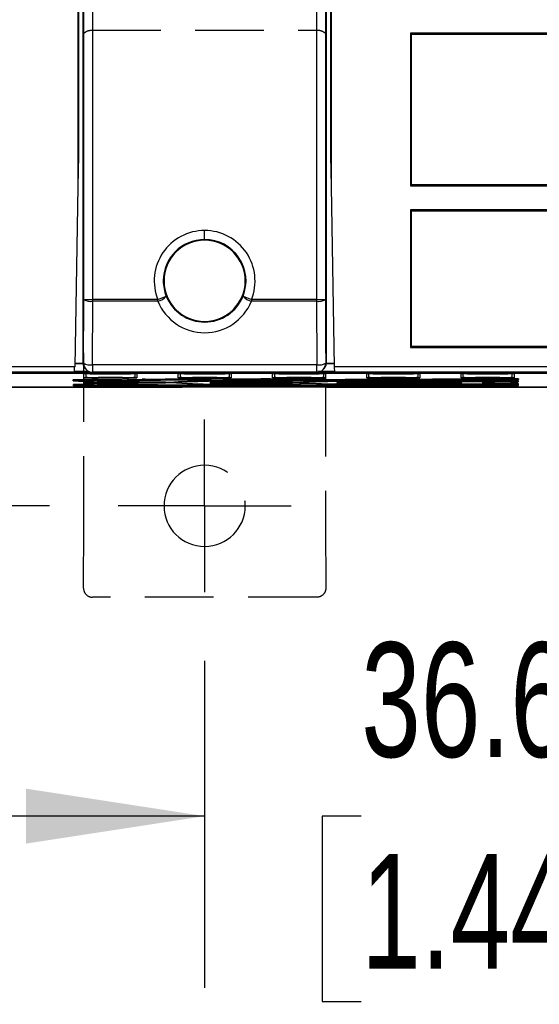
# Model space of a CAD drawing. Header units: millimetres. Extents: x 0 to 838, y 0 to 648.
# Tile 24 of 45: x 525 to 554, y 76 to 131. Entities that reach past the tile are written whole.
import ezdxf

# ---------------------------------------------------------------- set-up
doc = ezdxf.new("R2010")
doc.units = ezdxf.units.MM
doc.header["$LTSCALE"] = 3
doc.linetypes.add('CENTERX2', pattern=[20.32, 12.7, -2.54, 2.54, -2.54])
doc.linetypes.add('HIDDEN', pattern=[1.905, 1.27, -0.635])
doc.layers.add('CENTER', color=40, linetype='CENTERX2')
doc.layers.add('HIDDEN', color=102, linetype='HIDDEN')
doc.layers.add('DIMENSIONS', color=140, linetype='Continuous', lineweight=25)
doc.styles.add('SLDTEXTSTYLE0', font='TXT', dxfattribs={"width": 0.7})
doc.dimstyles.new('SLDDIMSTYLE0', dxfattribs={"dimtxt": 6.474023, "dimasz": 9.906, "dimexe": 0, "dimexo": 0.0625, "dimgap": 1.618506, "dimtad": 0, "dimtih": 1, "dimtoh": 1, "dimrnd": 1e-09, "dimzin": 12, "dimdsep": 46, "dimtxsty": 'SLDTEXTSTYLE0', "dimsah": 1, "dimcen": 0.09, "dimadec": 0, "dimazin": 3, "dimtfac": 1, "dimtofl": 0, "dimtmove": 0, "dimatfit": 3, "dimfxl": 0, "dimfrac": 2, "dimtolj": 1, "dimtzin": 12, "dimarcsym": 0})
doc.dimstyles.new('SLDDIMSTYLE1', dxfattribs={"dimtxt": 6.474023, "dimasz": 9.906, "dimexe": 0, "dimexo": 0.0625, "dimgap": 1.618506, "dimtad": 0, "dimtih": 1, "dimtoh": 1, "dimrnd": 1e-09, "dimzin": 12, "dimdsep": 46, "dimtxsty": 'SLDTEXTSTYLE0', "dimsah": 1, "dimcen": 0.09, "dimadec": 0, "dimazin": 3, "dimtfac": 1, "dimtmove": 0, "dimatfit": 0, "dimfxl": 0, "dimfrac": 2, "dimtolj": 1, "dimtzin": 12, "dimarcsym": 0})

# ---------------------------------------------------------------- blocks, each defined once
blk = doc.blocks.new('_D_11')
at = {"layer": 'DIMENSIONS'}
for p, q in [((535.2, 94.963), (535.2, 76.828)), ((571.8, 94.963), (571.8, 76.828)), ((535.2, 86.353), (516.15, 86.353)), ((543.881, 86.353), (541.707, 86.353)), ((541.707, 86.353), (541.707, 76.064)), ((563.119, 86.353), (565.293, 86.353)), ((565.293, 86.353), (565.293, 76.064)), ((571.8, 86.353), (590.85, 86.353)), ((541.707, 76.064), (543.881, 76.064)), ((565.293, 76.064), (563.119, 76.064))]:
    blk.add_line(p, q, dxfattribs=at)
for points in [[(535.2, 86.353), (525.294, 87.877), (525.294, 84.829)], [(571.8, 86.353), (581.706, 84.829), (581.706, 87.877)]]:
    blk.add_solid(points, dxfattribs=at)
at = {"layer": 'DIMENSIONS', "char_height": 6.35, "attachment_point": 1, "style": 'SLDTEXTSTYLE0'}
for s, insert in [('36.6', (543.881, 95.988)), ('1.44', (543.881, 84.249))]:
    blk.add_mtext(s, dxfattribs=dict(at, insert=insert))
blk = doc.blocks.new('_D_14')
at = {"layer": 'DIMENSIONS'}
for p, q in [((526.576, 315.759), (489.557, 315.759)), ((499.082, 315.759), (499.082, 221.4)), ((489.463, 209.661), (487.289, 209.661)), ((487.289, 209.661), (487.289, 199.372)), ((508.701, 209.661), (510.875, 209.661)), ((510.875, 209.661), (510.875, 199.372)), ((487.289, 199.372), (489.463, 199.372)), ((510.875, 199.372), (508.701, 199.372)), ((499.082, 103.563), (499.082, 197.922)), ((526.6, 103.563), (489.557, 103.563))]:
    blk.add_line(p, q, dxfattribs=at)
for points in [[(499.082, 315.759), (497.558, 305.853), (500.606, 305.853)], [(499.082, 103.563), (500.606, 113.469), (497.558, 113.469)]]:
    blk.add_solid(points, dxfattribs=at)
at = {"layer": 'DIMENSIONS', "char_height": 6.35, "attachment_point": 1, "style": 'SLDTEXTSTYLE0'}
for s, insert in [('212.2', (486.77, 219.296)), ('8.35', (489.463, 207.557))]:
    blk.add_mtext(s, dxfattribs=dict(at, insert=insert))
blk = doc.blocks.new('SW_CENTERMARKSYMBOL_12')
at = {"layer": 'CENTER', "color": 0}
for p, q in [((0, 2.54), (0, 4.79)), ((0, 0), (0, 2.54)), ((-2.54, 0), (-4.79, 0)), ((0, 0), (-2.54, 0)), ((0, 0), (0, -2.54)), ((0, 0), (2.54, 0)), ((2.54, 0), (4.79, 0)), ((0, -2.54), (0, -4.79))]:
    blk.add_line(p, q, dxfattribs=at)
blk = doc.blocks.new('SW_CENTERMARKSYMBOL_16')
at = {"layer": 'CENTER', "color": 0}
for p, q in [((0, 2.54), (0, 4.79)), ((0, 0), (0, 2.54)), ((-2.54, 0), (-4.79, 0)), ((0, 0), (-2.54, 0)), ((0, 0), (0, -2.54)), ((0, 0), (2.54, 0)), ((2.54, 0), (4.79, 0)), ((0, -2.54), (0, -4.79))]:
    blk.add_line(p, q, dxfattribs=at)

msp = doc.modelspace()

# ---------------------------------------------------------------- linework, layer by layer
for p, q in [((528.2, 140.93), (528.2, 122.987)), ((542.2, 122.987), (542.2, 140.93)), ((528.17, 139.987), (528.17, 121.287)), ((542.23, 121.287), (542.23, 139.987)), ((528.497, 115.002), (528.497, 139.749)), ((528.997, 115.002), (528.997, 139.749)), ((541.404, 139.749), (541.404, 115.002)), ((541.904, 139.749), (541.904, 115.002)), ((528.45, 135.545), (528.45, 111.513)), ((541.95, 111.513), (541.95, 135.545)), ((546.613, 129.782), (546.613, 121.315)), ((560.387, 129.782), (546.613, 129.782)), ((546.668, 129.727), (546.613, 129.782)), ((546.668, 121.37), (546.668, 129.727)), ((546.668, 129.727), (560.332, 129.727)), ((528.2, 122.987), (528.17, 121.287)), ((542.23, 121.287), (542.2, 122.987)), ((528.17, 121.287), (527.996, 111.285)), ((542.404, 111.285), (542.23, 121.287)), ((546.613, 121.315), (546.668, 121.37)), ((546.613, 121.315), (560.387, 121.315)), ((560.332, 121.37), (546.668, 121.37)), ((560.387, 119.99), (546.613, 119.99)), ((546.613, 119.99), (546.613, 112.356)), ((546.613, 119.99), (546.668, 119.935)), ((546.668, 112.411), (546.668, 119.935)), ((546.668, 119.935), (560.332, 119.935)), ((535.2, 118.339), (535.2, 118.839)), ((535.2, 118.339), (535.2, 118.295)), ((532.95, 116.045), (532.906, 116.045)), ((528.486, 111.477), (528.497, 115.002)), ((528.497, 115.002), (528.997, 115.002)), ((528.986, 111.391), (528.997, 114.915)), ((528.997, 114.915), (528.997, 115.002)), ((532.609, 115.002), (528.997, 115.002)), ((532.609, 114.915), (528.997, 114.915)), ((532.609, 115.002), (533.072, 115.188)), ((532.609, 114.915), (532.609, 115.002)), ((537.328, 115.188), (537.792, 115.002)), ((541.404, 115.002), (537.792, 115.002)), ((537.792, 115.002), (537.792, 114.915)), ((541.404, 114.915), (537.792, 114.915)), ((541.404, 115.002), (541.404, 114.915)), ((541.404, 115.002), (541.904, 115.002)), ((541.404, 114.915), (541.415, 111.391)), ((541.904, 115.002), (541.915, 111.477)), ((535.2, 113.757), (535.2, 113.795)), ((546.668, 112.411), (546.613, 112.356)), ((546.613, 112.356), (560.387, 112.356)), ((560.332, 112.411), (546.668, 112.411)), ((527.999, 111.46), (528.453, 111.46)), ((528.453, 111.46), (527.999, 111.46)), ((528.45, 111.513), (528.486, 111.477)), ((528.45, 111.513), (528.453, 111.46)), ((528.453, 111.46), (528.453, 111.46)), ((541.915, 111.477), (541.95, 111.513)), ((541.947, 111.46), (541.95, 111.513)), ((541.947, 111.46), (541.947, 111.46)), ((541.947, 111.46), (542.401, 111.46)), ((542.401, 111.46), (541.947, 111.46)), ((527.996, 111.285), (519.875, 111.285)), ((527.991, 110.985), (519.875, 110.985)), ((531.138, 110.926), (521.321, 110.926)), ((522.683, 110.92), (584.317, 110.92)), ((525.99, 110.963), (527.99, 110.963)), ((525.99, 110.942), (525.99, 110.963)), ((531.046, 110.942), (525.99, 110.942)), ((527.99, 110.963), (527.991, 110.985)), ((528.785, 111.022), (527.991, 111.022)), ((528.507, 110.662), (528.507, 110.889)), ((528.513, 110.889), (528.507, 110.889)), ((528.594, 111.162), (528.632, 111.124)), ((528.628, 110.688), (528.628, 110.914)), ((541.415, 111.391), (528.986, 111.391)), ((528.986, 111.391), (528.986, 110.977)), ((541.415, 110.977), (528.986, 110.978)), ((529.307, 110.896), (530.648, 110.896)), ((531.138, 110.926), (531.046, 110.942)), ((531.138, 110.926), (531.14, 110.952)), ((531.139, 110.946), (539.261, 110.946)), ((539.261, 110.952), (531.14, 110.952)), ((531.327, 110.914), (531.327, 110.688)), ((531.448, 110.889), (531.448, 110.662)), ((533.734, 110.662), (533.734, 110.889)), ((533.74, 110.889), (533.734, 110.889)), ((533.855, 110.688), (533.855, 110.914)), ((534.534, 110.896), (535.875, 110.896)), ((536.554, 110.914), (536.554, 110.688)), ((536.675, 110.889), (536.675, 110.662)), ((538.962, 110.662), (538.962, 110.889)), ((538.968, 110.889), (538.962, 110.889)), ((539.082, 110.688), (539.082, 110.914)), ((539.261, 110.952), (539.262, 110.926)), ((539.355, 110.942), (539.262, 110.926)), ((567.738, 110.926), (539.262, 110.926)), ((544.41, 110.942), (539.355, 110.942)), ((539.761, 110.896), (541.103, 110.896)), ((541.415, 110.977), (541.415, 111.391)), ((542.409, 111.022), (541.467, 111.022)), ((541.767, 111.123), (541.806, 111.162)), ((541.782, 110.914), (541.782, 110.688)), ((541.902, 110.889), (541.902, 110.662)), ((564.596, 111.285), (542.404, 111.285)), ((542.41, 110.985), (542.404, 111.285)), ((564.591, 110.985), (542.41, 110.985)), ((542.41, 110.963), (544.41, 110.963)), ((544.189, 110.662), (544.189, 110.889)), ((544.195, 110.889), (544.189, 110.889)), ((544.31, 110.688), (544.31, 110.914)), ((544.41, 110.963), (544.41, 110.942)), ((544.989, 110.896), (546.33, 110.896)), ((547.009, 110.914), (547.009, 110.688)), ((547.13, 110.889), (547.13, 110.662)), ((549.416, 110.662), (549.416, 110.889)), ((549.422, 110.889), (549.416, 110.889)), ((549.537, 110.688), (549.537, 110.914)), ((550.216, 110.896), (551.557, 110.896)), ((552.236, 110.914), (552.236, 110.688)), ((552.357, 110.889), (552.357, 110.662)), ((527.913, 110.535), (527.912, 110.562)), ((527.913, 110.535), (528.034, 110.561)), ((528.008, 110.535), (527.913, 110.535)), ((527.915, 110.511), (528.007, 110.511)), ((527.916, 110.493), (527.915, 110.511)), ((527.993, 110.565), (528.087, 110.566)), ((528.128, 110.536), (528.007, 110.511)), ((528.007, 110.511), (528.008, 110.535)), ((528.008, 110.535), (528.129, 110.561)), ((528.129, 110.561), (528.034, 110.561)), ((528.087, 110.566), (529.771, 110.581)), ((528.128, 110.536), (528.129, 110.561)), ((533.037, 110.427), (529.067, 110.427)), ((529.067, 110.4), (529.067, 110.427)), ((533.037, 110.4), (529.067, 110.4)), ((529.068, 110.384), (533.036, 110.384)), ((529.068, 110.384), (529.068, 110.384)), ((530.648, 110.682), (529.307, 110.682)), ((529.307, 110.655), (529.307, 110.682)), ((530.648, 110.655), (529.307, 110.655)), ((530.618, 110.581), (533.431, 110.556)), ((530.648, 110.655), (530.648, 110.682)), ((531.905, 110.599), (533.59, 110.614)), ((534.721, 110.567), (531.906, 110.592)), ((534.807, 110.594), (533.022, 110.609)), ((533.036, 110.384), (533.036, 110.384)), ((533.037, 110.4), (533.037, 110.427)), ((533.814, 110.615), (534.014, 110.616)), ((534.014, 110.616), (541.128, 110.616)), ((535.875, 110.682), (534.534, 110.682)), ((534.534, 110.655), (534.534, 110.682)), ((535.875, 110.655), (534.534, 110.655)), ((535.49, 110.379), (535.496, 110.379)), ((535.572, 110.537), (538.388, 110.513)), ((535.875, 110.655), (535.875, 110.682)), ((540.066, 110.427), (536.086, 110.427)), ((536.086, 110.4), (536.086, 110.427)), ((540.066, 110.4), (536.086, 110.4)), ((536.087, 110.384), (540.066, 110.384)), ((536.087, 110.384), (536.087, 110.384)), ((539.681, 110.524), (536.863, 110.549)), ((538.48, 110.512), (538.492, 110.511)), ((541.102, 110.682), (539.762, 110.682)), ((539.762, 110.655), (539.762, 110.682)), ((541.102, 110.655), (539.762, 110.655)), ((540.066, 110.4), (540.066, 110.427)), ((540.066, 110.384), (540.066, 110.384)), ((542.44, 110.334), (540.451, 110.317)), ((540.535, 110.494), (543.355, 110.469)), ((541.102, 110.655), (541.102, 110.682)), ((544.651, 110.481), (541.829, 110.505)), ((542.539, 110.378), (542.548, 110.378)), ((548.455, 110.4), (543.13, 110.4)), ((543.131, 110.384), (543.131, 110.384)), ((543.131, 110.384), (548.454, 110.384)), ((548.249, 110.427), (543.182, 110.427)), ((546.33, 110.682), (544.989, 110.682)), ((544.989, 110.655), (544.989, 110.682)), ((546.33, 110.655), (544.989, 110.655)), ((548.192, 110.384), (545.432, 110.36)), ((545.517, 110.451), (549.283, 110.418)), ((549.28, 110.367), (545.517, 110.334)), ((546.33, 110.655), (546.33, 110.682)), ((550.583, 110.429), (546.813, 110.462)), ((546.825, 110.323), (550.584, 110.355)), ((548.454, 110.384), (548.454, 110.384)), ((549.028, 110.38), (549.384, 110.373)), ((549.386, 110.412), (549.029, 110.404)), ((551.557, 110.682), (550.216, 110.682)), ((550.216, 110.655), (550.216, 110.682)), ((551.557, 110.655), (550.216, 110.655)), ((552.12, 110.458), (551.233, 110.454)), ((552.155, 110.431), (551.291, 110.428)), ((551.291, 110.356), (552.151, 110.353)), ((551.557, 110.655), (551.557, 110.682)), ((552.456, 110.374), (552.454, 110.327)), ((552.577, 110.348), (552.575, 110.302)), ((552.584, 110.483), (552.582, 110.436)), ((552.587, 110.544), (552.586, 110.509)), ((552.591, 110.606), (552.589, 110.571)), ((521.935, 110.146), (533.948, 110.146)), ((585.065, 110.146), (521.935, 110.146)), ((527.927, 110.273), (527.926, 110.291)), ((527.927, 110.273), (528.048, 110.3)), ((527.999, 110.273), (527.927, 110.273)), ((527.928, 110.25), (527.998, 110.25)), ((527.93, 110.222), (527.928, 110.25)), ((527.947, 110.221), (527.93, 110.222)), ((527.998, 110.25), (528.118, 110.274)), ((527.998, 110.25), (527.999, 110.273)), ((527.999, 110.273), (528.119, 110.3)), ((528.051, 110.248), (528.065, 110.247)), ((529.771, 110.204), (528.106, 110.219)), ((528.118, 110.274), (528.119, 110.3)), ((529.856, 110.23), (528.191, 110.245)), ((530.195, 110.203), (530.195, 110.229)), ((533.408, 110.228), (530.618, 110.204)), ((531.935, 110.193), (534.722, 110.217)), ((533.6, 110.171), (531.936, 110.185)), ((533.757, 110.17), (533.6, 110.171)), ((533.811, 110.196), (533.685, 110.197)), ((538.768, 110.196), (534.024, 110.196)), ((534.024, 110.169), (534.024, 110.196)), ((541.9, 110.169), (534.024, 110.169)), ((538.371, 110.272), (535.573, 110.247)), ((536.74, 110.233), (536.965, 110.232)), ((536.887, 110.236), (539.682, 110.26)), ((538.398, 110.279), (538.425, 110.278)), ((543.344, 110.315), (540.536, 110.291)), ((541.393, 110.275), (545.038, 110.307)), ((541.976, 110.146), (565.025, 110.146)), ((552.571, 110.235), (552.45, 110.261)), ((552.57, 110.214), (552.568, 110.179)), ((552.574, 110.28), (552.571, 110.235))]:
    msp.add_line(p, q)
at = {"flags": 128}
for points in [[(528.863, 110.894), (529.075, 110.895), (529.307, 110.896)], [(530.648, 110.896), (530.88, 110.895), (531.092, 110.894)], [(534.091, 110.894), (534.302, 110.895), (534.534, 110.896)], [(535.875, 110.896), (536.107, 110.895), (536.319, 110.894)], [(539.318, 110.894), (539.529, 110.895), (539.761, 110.896)], [(541.103, 110.896), (541.335, 110.895), (541.546, 110.894)], [(544.545, 110.894), (544.757, 110.895), (544.989, 110.896)], [(546.33, 110.896), (546.562, 110.895), (546.773, 110.894)], [(549.772, 110.894), (549.984, 110.895), (550.216, 110.896)], [(551.557, 110.896), (551.789, 110.895), (552.001, 110.894)], [(527.912, 110.562), (527.932, 110.564), (527.993, 110.565)], [(528.591, 110.659), (528.528, 110.661), (528.507, 110.662)], [(528.7, 110.685), (528.646, 110.686), (528.628, 110.688)], [(532.45, 110.565), (530.906, 110.547), (528.949, 110.516)], [(533.453, 110.549), (531.009, 110.521), (529.059, 110.491)], [(529.771, 110.581), (529.965, 110.582), (530.195, 110.582)], [(530.195, 110.582), (530.423, 110.582), (530.618, 110.581)], [(531.327, 110.688), (531.309, 110.686), (531.255, 110.685)], [(531.448, 110.662), (531.427, 110.661), (531.363, 110.659)], [(531.906, 110.592), (531.822, 110.593), (531.763, 110.594), (531.733, 110.595), (531.734, 110.596)], [(531.734, 110.596), (531.789, 110.598), (531.905, 110.599)], [(533.581, 110.552), (533.51, 110.551), (533.428, 110.551)], [(533.429, 110.556), (533.519, 110.555), (533.523, 110.555)], [(533.431, 110.556), (533.558, 110.554), (533.606, 110.553), (533.57, 110.551), (533.453, 110.549)], [(533.59, 110.614), (533.694, 110.615), (533.814, 110.615)], [(533.819, 110.659), (533.755, 110.661), (533.734, 110.662)], [(533.927, 110.685), (533.873, 110.686), (533.855, 110.688)], [(538.859, 110.616), (538.31, 110.613), (535.464, 110.593)], [(541.482, 110.602), (538.381, 110.587), (535.545, 110.567)], [(536.554, 110.688), (536.536, 110.686), (536.483, 110.685)], [(536.675, 110.662), (536.654, 110.661), (536.591, 110.659)], [(536.863, 110.549), (536.786, 110.55), (536.729, 110.55), (536.696, 110.552), (536.687, 110.553), (536.703, 110.554), (536.743, 110.555), (536.806, 110.556), (536.889, 110.556)], [(536.889, 110.556), (540.221, 110.578), (543.907, 110.595), (547.833, 110.606), (551.955, 110.611)], [(538.385, 110.513), (538.478, 110.512), (538.48, 110.512)], [(538.388, 110.513), (538.513, 110.511), (538.563, 110.509), (538.529, 110.507), (538.417, 110.506)], [(538.535, 110.509), (538.457, 110.508), (538.392, 110.507)], [(538.539, 110.51), (538.548, 110.51), (538.548, 110.51)], [(539.046, 110.659), (538.983, 110.661), (538.962, 110.662)], [(539.154, 110.685), (539.1, 110.686), (539.082, 110.688)], [(552.025, 110.592), (548.871, 110.588), (545.835, 110.579), (542.993, 110.566), (540.417, 110.55)], [(552.033, 110.566), (548.895, 110.561), (545.869, 110.553), (543.061, 110.54), (540.496, 110.524)], [(541.128, 110.616), (541.393, 110.615), (541.63, 110.614), (541.811, 110.612), (541.916, 110.61), (541.931, 110.608), (541.855, 110.606), (541.7, 110.604), (541.482, 110.602)], [(541.829, 110.505), (541.751, 110.506), (541.694, 110.507), (541.661, 110.508), (541.654, 110.509), (541.671, 110.51), (541.714, 110.511), (541.78, 110.512), (541.867, 110.513)], [(541.782, 110.688), (541.764, 110.686), (541.71, 110.685)], [(541.902, 110.662), (541.881, 110.661), (541.818, 110.659)], [(541.867, 110.513), (544.111, 110.527), (546.579, 110.538), (549.201, 110.546), (551.937, 110.549)], [(543.13, 110.4), (543.003, 110.4), (542.881, 110.401), (542.771, 110.401), (542.677, 110.402), (542.604, 110.403), (542.555, 110.404), (542.532, 110.405), (542.537, 110.406)], [(542.539, 110.378), (542.534, 110.379), (542.556, 110.38), (542.605, 110.381), (542.678, 110.382), (542.771, 110.383), (542.882, 110.384), (543.003, 110.384), (543.131, 110.384)], [(542.537, 110.406), (543.259, 110.429), (544.612, 110.45)], [(544.613, 110.335), (543.269, 110.355), (542.539, 110.378)], [(544.71, 110.361), (543.377, 110.381), (543.278, 110.384)], [(543.507, 110.467), (543.53, 110.466), (543.502, 110.464), (543.399, 110.463)], [(544.273, 110.659), (544.21, 110.661), (544.189, 110.662)], [(544.381, 110.685), (544.328, 110.686), (544.31, 110.688)], [(552.04, 110.531), (550.243, 110.528), (548.512, 110.523), (546.878, 110.516), (545.373, 110.507)], [(552.053, 110.504), (550.28, 110.501), (548.569, 110.496), (546.944, 110.489), (545.449, 110.48)], [(546.813, 110.462), (546.733, 110.463), (546.675, 110.464), (546.644, 110.465), (546.639, 110.466), (546.661, 110.467), (546.711, 110.468), (546.784, 110.469), (546.879, 110.47)], [(546.879, 110.47), (549.25, 110.482), (551.899, 110.488)], [(547.009, 110.688), (546.991, 110.686), (546.937, 110.685)], [(547.13, 110.662), (547.109, 110.661), (547.045, 110.659)], [(551.906, 110.323), (549.308, 110.329), (548.216, 110.335)], [(549.384, 110.373), (549.447, 110.371), (549.449, 110.37), (549.391, 110.368), (549.28, 110.367)], [(549.283, 110.418), (549.394, 110.416), (549.452, 110.415), (549.449, 110.413), (549.386, 110.412)], [(549.501, 110.659), (549.437, 110.661), (549.416, 110.662)], [(549.609, 110.685), (549.555, 110.686), (549.537, 110.688)], [(552.236, 110.688), (552.218, 110.686), (552.164, 110.685)], [(552.357, 110.662), (552.336, 110.661), (552.272, 110.659)], [(528.106, 110.219), (528.007, 110.22), (527.947, 110.221)], [(528.065, 110.247), (528.112, 110.246), (528.191, 110.245)], [(529.069, 110.293), (531.002, 110.263), (533.431, 110.236)], [(530.195, 110.203), (529.966, 110.203), (529.771, 110.204)], [(530.195, 110.229), (530.012, 110.229), (529.856, 110.23)], [(530.533, 110.23), (530.378, 110.229), (530.195, 110.229)], [(530.618, 110.204), (530.425, 110.203), (530.195, 110.203)], [(531.936, 110.185), (531.852, 110.186), (531.793, 110.187), (531.763, 110.188), (531.764, 110.189)], [(531.764, 110.189), (531.82, 110.191), (531.935, 110.193)], [(533.534, 110.234), (533.547, 110.234), (533.583, 110.232), (533.534, 110.23), (533.408, 110.228)], [(534.024, 110.169), (533.887, 110.169), (533.757, 110.17)], [(534.024, 110.196), (533.914, 110.196), (533.811, 110.196)], [(535.545, 110.217), (538.686, 110.196), (542.155, 110.179)], [(536.915, 110.228), (536.832, 110.229), (536.769, 110.23), (536.728, 110.231), (536.712, 110.232), (536.72, 110.233), (536.753, 110.234), (536.809, 110.235), (536.887, 110.236)], [(551.931, 110.174), (547.831, 110.179), (543.899, 110.19), (540.245, 110.207), (536.915, 110.228)], [(551.939, 110.2), (547.869, 110.206), (543.951, 110.217), (540.294, 110.233), (538.152, 110.247)], [(538.401, 110.279), (538.513, 110.277), (538.546, 110.275), (538.496, 110.273), (538.371, 110.272)], [(540.496, 110.26), (543.056, 110.244), (545.884, 110.232), (548.88, 110.223), (552.016, 110.219)], [(552.571, 110.235), (549.507, 110.238), (546.579, 110.247), (543.843, 110.259), (541.393, 110.275)], [(542.155, 110.179), (542.323, 110.178), (542.445, 110.177), (542.505, 110.175), (542.496, 110.173), (542.417, 110.172), (542.28, 110.17), (542.102, 110.169), (541.9, 110.169)], [(542.176, 110.179), (542.278, 110.178), (542.377, 110.178), (542.445, 110.177), (542.48, 110.176), (542.478, 110.175)], [(552.45, 110.261), (549.484, 110.265), (546.629, 110.273), (543.967, 110.285), (543.134, 110.29)], [(543.39, 110.322), (543.492, 110.32), (543.519, 110.318), (543.468, 110.317), (543.344, 110.315)], [(543.387, 110.322), (543.459, 110.321), (543.492, 110.32), (543.488, 110.32)], [(545.038, 110.307), (546.713, 110.296), (548.559, 110.288), (550.53, 110.282), (552.574, 110.28)], [(546.891, 110.315), (546.797, 110.315), (546.724, 110.316), (546.674, 110.317), (546.651, 110.318), (546.655, 110.32), (546.687, 110.321), (546.744, 110.322), (546.825, 110.323)], [(546.667, 110.321), (546.692, 110.321), (546.782, 110.32)], [(546.672, 110.32), (546.67, 110.32), (546.711, 110.321), (546.827, 110.323)], [(551.888, 110.297), (549.27, 110.303), (546.891, 110.315)]]:
    msp.add_lwpolyline(points, dxfattribs=at)
for centre, radius, start, end in [((535.2, 116.045), 2.794, 90, 201.9334), ((535.2, 116.045), 2.794, 338.0666, 90), ((535.2, 116.045), 2.294, 90, 180), ((535.2, 116.045), 2.25, 90, 180), ((535.2, 116.045), 2.294, 338.0666, 90), ((535.2, 116.045), 2.25, 270, 90), ((535.2, 116.045), 2.294, 180, 201.9334), ((535.2, 116.045), 2.25, 180, 270), ((528.881, 115.73), 0.823, 242.197, 278.0979), ((532.381, 115.83), 0.944, 283.9595, 317.1133), ((535.2, 115.967), 2.797, 202.0966, 337.9034), ((535.2, 116.054), 2.297, 202.132, 270.0003), ((535.2, 116.054), 2.297, 269.9997, 337.868), ((538.019, 115.83), 0.944, 222.8867, 256.0405), ((541.52, 115.73), 0.823, 261.9021, 297.803), ((528.924, 111.507), 0.474, 185.6651, 226.2731), ((528.87, 112.206), 0.823, 242.197, 278.0979), ((528.985, 111.477), 0.5, 179.9796, 270.0204), ((541.531, 112.206), 0.823, 261.9021, 297.803), ((541.415, 111.477), 0.5, 269.9957, 0.0131), ((541.476, 111.507), 0.474, 313.7287, 354.3328), ((411.765, 113.164), 116.246, 358.92606, 359.07394), ((528.804, 103.633), 7.261, 89.5288, 92.3398), ((531.151, 103.602), 7.292, 87.6662, 90.4652), ((534.031, 103.633), 7.261, 89.5288, 92.3398), ((536.378, 103.602), 7.292, 87.6662, 90.4652), ((539.258, 103.633), 7.261, 89.5288, 92.3398), ((541.605, 103.602), 7.292, 87.6662, 90.4652), ((544.485, 103.633), 7.261, 89.5288, 92.3398), ((546.833, 103.602), 7.292, 87.6662, 90.4652), ((549.713, 103.633), 7.261, 89.5288, 92.3398), ((552.06, 103.602), 7.292, 87.6662, 90.4652), ((528.549, 142.933), 32.446, 268.8809, 270.9), ((528.542, 136.28), 25.767, 268.8755, 270.9055), ((534.42, -24.063), 134.6, 89.88125, 92.53438), ((528.469, 110.705), 0.299, 269.969, 279.8299), ((528.905, 125.165), 14.766, 268.3074, 270.6294), ((528.906, 95.677), 14.708, 89.3683, 91.6969), ((534.431, 245.482), 135.234, 267.47379, 270.114), ((528.507, 110.962), 0.3, 270, 293.746), ((528.59, 110.904), 0.245, 270.3695, 296.5585), ((529.219, 160.612), 49.957, 269.2807, 270.1014), ((529.233, 153.201), 42.519, 269.2817, 270.1003), ((529.06, 110.743), 0.252, 243.8176, 269.6677), ((534.829, 269.547), 159.273, 267.89418, 269.98626), ((530.722, 153.264), 42.583, 269.9003, 270.7177), ((530.737, 160.546), 49.891, 269.8981, 270.7199), ((531.365, 110.904), 0.245, 243.4415, 269.6305), ((531.448, 110.962), 0.3, 246.254, 270), ((533.171, 90.173), 20.211, 88.6887, 90.3821), ((533.145, 126.636), 16.209, 269.6202, 271.3074), ((533.172, 130.696), 20.296, 269.62, 271.3077), ((533.455, 110.717), 0.168, 260.9843, 269.5353), ((537.58, 19.374), 91.147, 90.09202, 92.55631), ((533.635, 110.704), 0.299, 246.1591, 269.959), ((538.301, 218.536), 108.257, 267.52916, 270.05336), ((538.319, 1.467), 109.039, 89.94826, 92.46211), ((533.734, 110.962), 0.3, 270, 293.746), ((533.817, 110.904), 0.245, 270.3695, 296.5585), ((534.446, 160.612), 49.957, 269.2807, 270.1014), ((534.46, 153.201), 42.519, 269.2817, 270.1003), ((535.151, 54.648), 55.891, 89.5681, 90.4628), ((534.718, 110.73), 0.162, 271.0505, 302.9932), ((535.147, 168.268), 57.702, 269.57743, 270.39508), ((535.146, 156.678), 46.086, 269.5776, 270.3949), ((535.548, 110.714), 0.147, 235.2642, 268.7301), ((539.675, 10.636), 99.858, 90.01284, 92.40285), ((535.489, 110.704), 0.298, 269.9565, 278.6487), ((535.919, 124.217), 13.817, 268.2166, 270.6934), ((535.92, 96.628), 13.757, 89.3037, 91.7886), ((539.682, 210.565), 100.274, 267.60421, 269.98364), ((535.949, 153.264), 42.583, 269.9003, 270.7177), ((535.964, 160.546), 49.891, 269.8981, 270.7199), ((540.248, 246.57), 136.254, 268.2368, 269.78876), ((536.592, 110.904), 0.245, 243.4415, 269.6305), ((536.675, 110.962), 0.3, 246.254, 270), ((536.859, 115.482), 4.932, 268.1721, 270.2896), ((536.852, 107.627), 2.93, 89.2283, 92.8921), ((536.861, 110.704), 0.155, 270.6608, 290.8286), ((538.419, 110.682), 0.176, 251.812, 269.4819), ((538.962, 110.962), 0.3, 270, 293.746), ((539.044, 110.904), 0.245, 270.3695, 296.5585), ((539.673, 160.612), 49.957, 269.2807, 270.1014), ((539.687, 153.201), 42.519, 269.2817, 270.1003), ((540.115, 55.06), 55.436, 89.5657, 90.4778), ((539.678, 110.686), 0.162, 271.0505, 302.9932), ((540.107, 168.418), 57.895, 269.57828, 270.38479), ((540.107, 156.79), 46.241, 269.5784, 270.3847), ((540.168, 127.93), 17.504, 269.6679, 271.2246), ((540.193, 132.316), 21.916, 269.6677, 271.2249), ((540.193, 88.55), 21.835, 88.7721, 90.3339), ((540.499, 110.666), 0.142, 234.6056, 268.642), ((540.662, 110.702), 0.297, 246.0613, 269.9359), ((543.561, 183.12), 72.798, 267.71707, 269.86555), ((543.579, 36.852), 73.611, 90.13956, 92.27091), ((541.176, 153.264), 42.583, 269.9003, 270.7177), ((541.191, 160.546), 49.891, 269.8981, 270.7199), ((541.82, 110.904), 0.245, 243.4415, 269.6305), ((541.902, 110.962), 0.3, 246.254, 270), ((541.827, 110.66), 0.154, 270.6341, 288.5013), ((543.401, 110.649), 0.186, 254.2544, 269.5401), ((543.394, 113.799), 3.335, 269.715, 272.0889), ((544.189, 110.962), 0.3, 270, 293.746), ((544.272, 110.904), 0.245, 270.3695, 296.5585), ((544.901, 160.612), 49.957, 269.2807, 270.1014), ((544.914, 153.201), 42.519, 269.2817, 270.1003), ((545.099, 56.319), 54.133, 89.5579, 90.5149), ((544.611, 110.537), 0.202, 270.6533, 299.416), ((545.1, 164.531), 54.199, 269.4854, 270.4416), ((544.649, 110.643), 0.162, 271.0505, 302.9932), ((545.079, 168.704), 58.225, 269.57966, 270.36415), ((545.098, 153.8), 43.441, 269.4873, 270.4397), ((545.078, 157.011), 46.505, 269.5798, 270.364), ((545.452, 110.612), 0.132, 233.1543, 268.4371), ((545.52, 110.496), 0.162, 237.0068, 268.9495), ((546.404, 153.264), 42.583, 269.9003, 270.7177), ((546.418, 160.546), 49.891, 269.8981, 270.7199), ((546.811, 110.624), 0.162, 271.0505, 302.9932), ((547.047, 110.904), 0.245, 243.4415, 269.6305), ((547.13, 110.962), 0.3, 246.254, 270), ((548.548, 80.697), 29.687, 89.0744, 90.1816), ((548.549, 140.141), 29.741, 269.8186, 270.9244), ((549.416, 110.962), 0.3, 270, 293.746), ((549.499, 110.904), 0.245, 270.3695, 296.5585), ((550.128, 160.612), 49.957, 269.2807, 270.1014), ((550.142, 153.201), 42.519, 269.2817, 270.1003), ((550.58, 110.591), 0.162, 271.0505, 302.9932), ((551.012, 169.033), 58.606, 269.58068, 270.27242), ((551.013, 51.829), 58.528, 89.72749, 90.41985), ((551.011, 157.207), 46.753, 269.5804, 270.2727), ((551.295, 110.514), 0.0862, 223.8724, 266.7049), ((551.631, 153.264), 42.583, 269.9003, 270.7177), ((551.646, 160.546), 49.891, 269.8981, 270.7199), ((552.087, 90.039), 20.45, 88.607, 90.5276), ((552.056, 126.82), 16.497, 269.4793, 271.3835), ((552.109, 91.414), 19.136, 88.5669, 90.5153), ((552.12, 92.051), 18.56, 88.548, 90.511), ((552.13, 123.009), 12.417, 269.5147, 271.5608), ((552.066, 110.591), 0.0411, 178.7373, 218.4551), ((552.165, 126.113), 15.548, 269.5146, 271.5611), ((552.138, 122.245), 11.715, 269.5194, 271.5985), ((552.074, 110.532), 0.0347, 181.7598, 232.4168), ((552.176, 125.171), 14.667, 269.5192, 271.5988), ((552.19, 119.044), 8.587, 269.5338, 271.8093), ((552.163, 110.478), 0.0477, 205.5112, 260.0141), ((552.238, 99.666), 10.687, 88.1841, 90.4693), ((552.242, 121.174), 10.743, 269.5327, 271.8106), ((552.274, 110.904), 0.245, 243.4415, 269.6305), ((552.357, 110.962), 0.3, 246.254, 270), ((552.575, 110.602), 0.3, 246.2538, 269.9998), ((552.582, 110.736), 0.3, 246.2538, 269.9998), ((552.586, 110.809), 0.3, 246.2538, 269.9998), ((552.589, 110.871), 0.3, 246.2538, 269.9998), ((528.56, 78.009), 32.289, 89.0965, 91.1244), ((527.93, 110.522), 0.3, 270.0002, 293.7462), ((528.103, 110.381), 0.162, 271.0505, 302.9932), ((529.768, 110.366), 0.162, 271.0505, 302.9932), ((530.621, 110.366), 0.162, 237.0068, 268.9495), ((533.597, 110.333), 0.162, 271.0505, 302.9932), ((533.752, 110.249), 0.079, 273.8427, 318.3627), ((534.697, 110.427), 0.18, 270.8539, 301.2941), ((535.152, 166.198), 55.952, 269.5374, 270.4314), ((535.147, 52.58), 57.638, 89.60478, 90.42306), ((535.151, 155.025), 44.753, 269.5382, 270.4306), ((535.576, 110.41), 0.162, 237.0068, 268.9495), ((536.88, 106.654), 3.582, 89.8455, 92.3468), ((539.651, 110.477), 0.186, 270.7876, 300.69), ((540.116, 165.785), 55.496, 269.5225, 270.4338), ((540.108, 52.431), 57.831, 89.61508, 90.42221), ((540.115, 154.705), 44.39, 269.5233, 270.433), ((540.539, 110.453), 0.162, 237.0068, 268.9495), ((551.872, 110.327), 0.0341, 298.6116, 354.1749), ((552.077, 130.845), 20.549, 269.4741, 271.3888), ((551.893, 110.199), 0.0454, 326.4152, 1.6689), ((552.097, 128.861), 18.688, 269.4926, 271.4457), ((552.071, 125.146), 14.947, 269.4942, 271.444), ((552.148, 94.771), 15.449, 88.4328, 90.4887), ((552.568, 110.479), 0.3, 246.2538, 269.9998)]:
    msp.add_arc(centre, radius, start, end)
at = {"layer": 'HIDDEN'}
for p, q in [((528.497, 127.266), (528.463, 129.64)), ((528.963, 129.955), (541.437, 129.955)), ((541.937, 129.64), (541.904, 127.266)), ((528.497, 102.519), (528.497, 127.266)), ((541.904, 127.266), (541.904, 102.519)), ((528.486, 98.995), (528.497, 102.519)), ((541.904, 102.519), (541.915, 98.995)), ((541.415, 98.495), (528.986, 98.495))]:
    msp.add_line(p, q, dxfattribs=at)
for start, end in [(90, 180), (270, 90), (180, 270)]:
    msp.add_arc((535.2, 103.563), 2.25, start, end, dxfattribs=at)
msp.add_ellipse((528.986, 98.995), major_axis=(0.354, 0.354), ratio=0.999695, start_param=2.356042, end_param=3.927143, dxfattribs=at)
for points, knots in [([(528.463, 129.64), (528.463, 129.643), (528.463, 129.648), (528.464, 129.658), (528.467, 129.676), (528.476, 129.711), (528.499, 129.757), (528.544, 129.812), (528.617, 129.869), (528.753, 129.935), (528.883, 129.947), (528.963, 129.955)], [0, 0, 0, 0, 0.0156918, 0.0313837, 0.062765, 0.1255091, 0.2508487, 0.3555809, 0.5014957, 0.6951674, 1, 1, 1, 1]), ([(541.437, 129.955), (541.46, 129.954), (541.503, 129.953), (541.565, 129.944), (541.619, 129.933), (541.666, 129.919), (541.716, 129.9), (541.756, 129.881), (541.809, 129.849), (541.856, 129.812), (541.902, 129.757), (541.925, 129.711), (541.934, 129.676), (541.936, 129.658), (541.937, 129.648), (541.937, 129.643), (541.937, 129.64)], [0, 0, 0, 0, 0.087178, 0.167317, 0.240415, 0.306468, 0.365476, 0.462347, 0.500208, 0.645572, 0.750004, 0.874917, 0.937448, 0.968723, 0.984361, 1, 1, 1, 1]), ([(541.915, 98.995), (541.914, 98.974), (541.912, 98.932), (541.9, 98.87), (541.881, 98.81), (541.854, 98.753), (541.808, 98.682), (541.736, 98.605), (541.633, 98.54), (541.524, 98.502), (541.45, 98.497), (541.415, 98.495)], [0, 0, 0, 0, 0.080326, 0.160652, 0.240978, 0.321304, 0.40163, 0.564519, 0.718546, 0.863707, 1, 1, 1, 1])]:
    msp.add_open_spline(points, degree=3, knots=knots, dxfattribs=at)

# ---------------------------------------------------------------- block references
at = {"layer": 'CENTER'}
for name in ['SW_CENTERMARKSYMBOL_12', 'SW_CENTERMARKSYMBOL_16']:
    msp.add_blockref(name, (535.2, 103.563), dxfattribs=at)

# ---------------------------------------------------------------- dimensions: what is measured, and where the dimension line sits
at = {"layer": 'DIMENSIONS'}
dim = msp.add_linear_dim(base=(499.082, 103.563), p1=(530.386, 315.759), p2=(530.41, 103.563), angle=90, dimstyle='SLDDIMSTYLE0', dxfattribs=at)
dim.commit()
dim.dimension.update_dxf_attribs({"geometry": '_D_14', "text_midpoint": (499.082, 209.661), "dimtype": 160})
dim = msp.add_linear_dim(base=(571.8, 86.353), p1=(535.2, 98.773), p2=(571.8, 98.773), dimstyle='SLDDIMSTYLE1', dxfattribs=at)
dim.commit()
dim.dimension.update_dxf_attribs({"geometry": '_D_11', "text_midpoint": (553.5, 86.353), "dimtype": 160})

doc.saveas('drawing.dxf')
